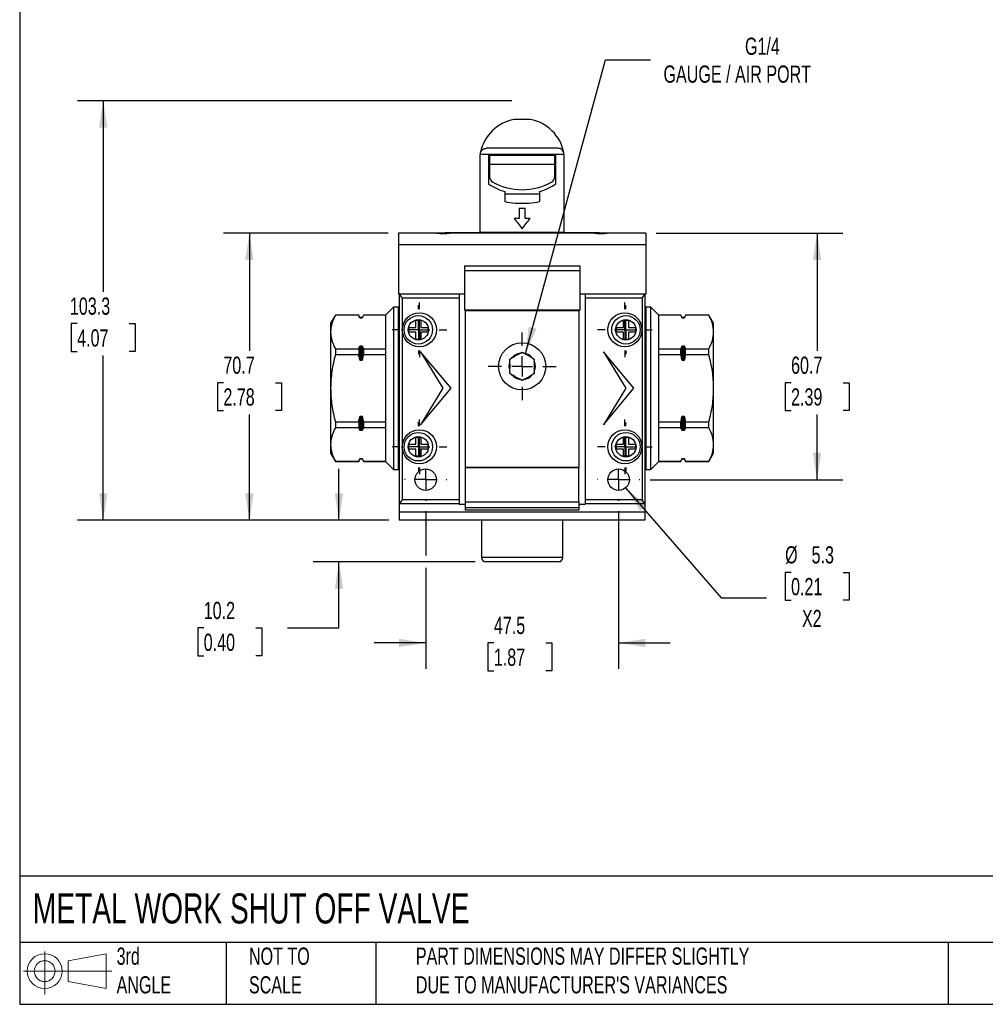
# Model space of a CAD drawing. Header units: millimetres. Extents: x 13 to 546, y 13 to 419.
# Tile 1 of 6: x 13 to 250, y 13 to 255. Entities that reach past the tile are written whole.
import ezdxf

# ---------------------------------------------------------------- set-up
doc = ezdxf.new("R2010")
doc.units = ezdxf.units.MM
doc.header["$LTSCALE"] = 2
doc.linetypes.add('SLD-Center', pattern=[19.05, 15.24, -1.27, 1.27, -1.27])
doc.linetypes.add('SLD-Solid', pattern=[0])
doc.layers.add('CENTER', color=40, linetype='SLD-Center')
doc.layers.add('SLD-DEFPOINTS', color=7, linetype='Continuous')
doc.layers.add('DIMENSIONS', color=140, linetype='SLD-Solid', lineweight=25)
doc.layers.add('TEXT', color=140, linetype='SLD-Solid', lineweight=25)
doc.styles.add('SLDTEXTSTYLE0', font='TXT', dxfattribs={"width": 0.7})
doc.dimstyles.new('SLDDIMSTYLE0', dxfattribs={"dimtxt": 4.316016, "dimasz": 6.604, "dimexe": 0, "dimexo": 0.0625, "dimgap": 1.079004, "dimtad": 0, "dimtih": 1, "dimtoh": 1, "dimrnd": 1e-09, "dimzin": 12, "dimdsep": 46, "dimtxsty": 'SLDTEXTSTYLE0', "dimsah": 1, "dimcen": 0.09, "dimadec": 0, "dimazin": 3, "dimtfac": 1, "dimtofl": 0, "dimtmove": 0, "dimatfit": 3, "dimfxl": 0, "dimfrac": 2, "dimtolj": 1, "dimtzin": 12, "dimarcsym": 0})
doc.dimstyles.new('SLDDIMSTYLE1', dxfattribs={"dimtxt": 4.316016, "dimasz": 6.604, "dimexe": 0, "dimexo": 0.0625, "dimgap": 1.079004, "dimtad": 0, "dimtih": 1, "dimtoh": 1, "dimrnd": 1e-09, "dimzin": 12, "dimdsep": 46, "dimtxsty": 'SLDTEXTSTYLE0', "dimsah": 1, "dimcen": 0.09, "dimadec": 0, "dimazin": 3, "dimtfac": 1, "dimtmove": 0, "dimatfit": 0, "dimfxl": 0, "dimfrac": 2, "dimtolj": 1, "dimtzin": 12, "dimarcsym": 0})
doc.dimstyles.new('SLDDIMSTYLE2', dxfattribs={"dimtxt": 4.316016, "dimasz": 6.604, "dimexe": 0, "dimexo": 0.0625, "dimgap": 1.079004, "dimtad": 0, "dimtih": 1, "dimtoh": 1, "dimrnd": 1e-09, "dimzin": 12, "dimdsep": 46, "dimtxsty": 'SLDTEXTSTYLE0', "dimsah": 1, "dimcen": 0, "dimadec": 0, "dimazin": 3, "dimtfac": 1, "dimtofl": 0, "dimtmove": 0, "dimatfit": 3, "dimfxl": 0, "dimfrac": 2, "dimtolj": 1, "dimtzin": 12, "dimarcsym": 0})
doc.dimstyles.new('SLDDIMSTYLE3', dxfattribs={"dimtxt": 4.316016, "dimasz": 6.604, "dimexe": 0, "dimexo": 0.0625, "dimgap": 1.079004, "dimtad": 0, "dimtih": 1, "dimtoh": 1, "dimrnd": 1e-09, "dimzin": 12, "dimdsep": 46, "dimtxsty": 'SLDTEXTSTYLE0', "dimsah": 1, "dimcen": 0, "dimadec": 0, "dimazin": 3, "dimtfac": 1, "dimtofl": 0, "dimtmove": 0, "dimatfit": 3, "dimfxl": 0, "dimfrac": 2, "dimtolj": 1, "dimtzin": 12, "dimarcsym": 0})

# ---------------------------------------------------------------- blocks, each defined once
blk = doc.blocks.new('Block11')
at = {"color": 7, "linetype": 'SLD-Solid', "lineweight": 18}
for p, q in [((5.18, 10.62), (5.18, 0)), ((10.96, 8.33), (20.35, 10.06)), ((20.35, 10.06), (20.35, 1.46)), ((10.96, 3.19), (10.96, 8.33)), ((0, 5.76), (21.75, 5.76)), ((10.96, 3.19), (20.35, 1.46))]:
    blk.add_line(p, q, dxfattribs=at)
for radius in [4.3, 2.57]:
    blk.add_circle((5.18, 5.76), radius, dxfattribs=at)
blk = doc.blocks.new('Block12')
at = {"layer": 'SLD-DEFPOINTS'}
blk.add_blockref('Block11', (0, 0), dxfattribs=at)
blk = doc.blocks.new('_D')
at = {"layer": 'DIMENSIONS'}
for p, q in [((103.43, 202.58), (62.92, 202.58)), ((69.27, 202.58), (69.27, 173.59)), ((62.85, 165.76), (61.4, 165.76)), ((61.4, 165.76), (61.4, 158.9)), ((75.68, 165.76), (77.13, 165.76)), ((77.13, 165.76), (77.13, 158.9)), ((61.4, 158.9), (62.85, 158.9)), ((69.27, 131.88), (69.27, 157.93)), ((77.13, 158.9), (75.68, 158.9)), ((103.63, 131.88), (62.92, 131.88))]:
    blk.add_line(p, q, dxfattribs=at)
for points in [[(69.27, 202.58), (68.25, 195.98), (70.28, 195.98)], [(69.27, 131.88), (70.28, 138.49), (68.25, 138.49)]]:
    blk.add_solid(points, dxfattribs=at)
at = {"layer": 'DIMENSIONS', "char_height": 4.233, "attachment_point": 1, "style": 'SLDTEXTSTYLE0'}
for s, insert in [('70.7', (62.85, 172.18)), ('2.78', (62.85, 164.36))]:
    blk.add_mtext(s, dxfattribs=dict(at, insert=insert))
blk = doc.blocks.new('_D_1')
at = {"layer": 'DIMENSIONS'}
for p, q in [((133.88, 235.18), (26.92, 235.18)), ((33.27, 235.18), (33.27, 188.13)), ((26.85, 180.3), (25.4, 180.3)), ((25.4, 180.3), (25.4, 173.44)), ((39.68, 180.3), (41.13, 180.3)), ((41.13, 180.3), (41.13, 173.44)), ((25.4, 173.44), (26.85, 173.44)), ((33.27, 131.88), (33.27, 172.48)), ((41.13, 173.44), (39.68, 173.44)), ((103.63, 131.88), (26.92, 131.88))]:
    blk.add_line(p, q, dxfattribs=at)
for points in [[(33.27, 235.18), (32.25, 228.58), (34.28, 228.58)], [(33.27, 131.88), (34.28, 138.49), (32.25, 138.49)]]:
    blk.add_solid(points, dxfattribs=at)
at = {"layer": 'DIMENSIONS', "char_height": 4.233, "attachment_point": 1, "style": 'SLDTEXTSTYLE0'}
for s, insert in [('103.3', (25.06, 186.73)), ('4.07', (26.85, 178.9))]:
    blk.add_mtext(s, dxfattribs=dict(at, insert=insert))
blk = doc.blocks.new('_D_2')
at = {"layer": 'DIMENSIONS'}
for p, q in [((91.31, 131.88), (91.31, 144.58)), ((103.63, 131.88), (84.96, 131.88)), ((124.88, 121.68), (84.96, 121.68)), ((91.31, 105.36), (91.31, 121.68)), ((58.01, 105.36), (56.56, 105.36)), ((56.56, 105.36), (56.56, 98.5)), ((70.83, 105.36), (72.28, 105.36)), ((72.28, 105.36), (72.28, 98.5)), ((78.61, 105.36), (91.31, 105.36)), ((56.56, 98.5), (58.01, 98.5)), ((72.28, 98.5), (70.83, 98.5))]:
    blk.add_line(p, q, dxfattribs=at)
for points in [[(91.31, 131.88), (92.33, 138.49), (90.29, 138.49)], [(91.31, 121.68), (90.29, 115.08), (92.33, 115.08)]]:
    blk.add_solid(points, dxfattribs=at)
at = {"layer": 'DIMENSIONS', "char_height": 4.233, "attachment_point": 1, "style": 'SLDTEXTSTYLE0'}
for s, insert in [('10.2', (58.01, 111.79)), ('0.40', (58.01, 103.96))]:
    blk.add_mtext(s, dxfattribs=dict(at, insert=insert))
blk = doc.blocks.new('_D_3')
at = {"layer": 'DIMENSIONS'}
for p, q in [((112.67, 134.15), (112.67, 123.21)), ((160.17, 134.15), (160.17, 95.33)), ((112.67, 120.16), (112.67, 95.33)), ((112.67, 101.68), (99.97, 101.68)), ((129.45, 101.68), (128, 101.68)), ((128, 101.68), (128, 94.82)), ((142.28, 101.68), (143.73, 101.68)), ((143.73, 101.68), (143.73, 94.82)), ((160.17, 101.68), (172.87, 101.68)), ((128, 94.82), (129.45, 94.82)), ((143.73, 94.82), (142.28, 94.82))]:
    blk.add_line(p, q, dxfattribs=at)
for points in [[(112.67, 101.68), (106.06, 102.7), (106.06, 100.67)], [(160.17, 101.68), (166.77, 100.67), (166.77, 102.7)]]:
    blk.add_solid(points, dxfattribs=at)
at = {"layer": 'DIMENSIONS', "char_height": 4.233, "attachment_point": 1, "style": 'SLDTEXTSTYLE0'}
for s, insert in [('47.5', (129.45, 108.11)), ('1.87', (129.45, 100.28))]:
    blk.add_mtext(s, dxfattribs=dict(at, insert=insert))
blk = doc.blocks.new('_D_4')
at = {"layer": 'DIMENSIONS'}
for p, q in [((169.41, 202.58), (215.39, 202.58)), ((209.04, 202.58), (209.04, 173.59)), ((202.63, 165.76), (201.18, 165.76)), ((201.18, 165.76), (201.18, 158.9)), ((215.45, 165.76), (216.9, 165.76)), ((216.9, 165.76), (216.9, 158.9)), ((201.18, 158.9), (202.63, 158.9)), ((209.04, 141.88), (209.04, 157.93)), ((216.9, 158.9), (215.45, 158.9)), ((167.9, 141.88), (215.39, 141.88))]:
    blk.add_line(p, q, dxfattribs=at)
for points in [[(209.04, 202.58), (208.02, 195.98), (210.05, 195.98)], [(209.04, 141.88), (210.05, 148.49), (208.02, 148.49)]]:
    blk.add_solid(points, dxfattribs=at)
at = {"layer": 'DIMENSIONS', "char_height": 4.233, "attachment_point": 1, "style": 'SLDTEXTSTYLE0'}
for s, insert in [('60.7', (202.63, 172.18)), ('2.39', (202.63, 164.36))]:
    blk.add_mtext(s, dxfattribs=dict(at, insert=insert))
blk = doc.blocks.new('_D_5')
at = {"layer": 'DIMENSIONS'}
for p, q in [((161.9, 139.88), (185.44, 112.79)), ((202.63, 119.06), (201.18, 119.06)), ((201.18, 119.06), (201.18, 112.2)), ((215.45, 119.06), (216.9, 119.06)), ((216.9, 119.06), (216.9, 112.2)), ((185.44, 112.79), (196.55, 112.79)), ((201.18, 112.2), (202.63, 112.2)), ((216.9, 112.2), (215.45, 112.2))]:
    blk.add_line(p, q, dxfattribs=at)
blk.add_solid([(161.9, 139.88), (165.47, 134.23), (167, 135.56)], dxfattribs=at)
at = {"layer": 'DIMENSIONS', "char_height": 4.233, "attachment_point": 1, "style": 'SLDTEXTSTYLE0'}
for s, insert in [('%%c', (201.16, 125.48)), ('5.3', (207.68, 125.48)), ('0.21', (202.63, 117.66)), ('X2', (205.31, 109.83))]:
    blk.add_mtext(s, dxfattribs=dict(at, insert=insert))
blk = doc.blocks.new('_D_6')
at = {"layer": 'DIMENSIONS'}
for p, q in [((137.27, 172.92), (156.93, 245.27)), ((156.93, 245.27), (168.04, 245.27))]:
    blk.add_line(p, q, dxfattribs=at)
blk.add_solid([(137.27, 172.92), (139.98, 179.03), (138.02, 179.56)], dxfattribs=at)
at = {"layer": 'DIMENSIONS', "attachment_point": 1, "style": 'SLDTEXTSTYLE0'}
for s, insert, char_height in [('G1/4', (191.28, 250.72), 4.233), ('GAUGE / AIR PORT', (171.22, 243.86), 4.2333)]:
    blk.add_mtext(s, dxfattribs=dict(at, insert=insert, char_height=char_height))
blk = doc.blocks.new('SW_CENTERMARKSYMBOL_0')
at = {"layer": 'CENTER', "color": 0}
for p, q in [((0, 5.08), (0, 6.04)), ((0, 0), (0, 2.54)), ((-5.08, 0), (-6.04, 0)), ((0, 0), (-2.54, 0)), ((0, 0), (0, -2.54)), ((0, 0), (2.54, 0)), ((5.08, 0), (6.04, 0)), ((0, -5.08), (0, -6.04))]:
    blk.add_line(p, q, dxfattribs=at)
blk = doc.blocks.new('SW_CENTERMARKSYMBOL_1')
at = {"layer": 'CENTER', "color": 0}
for p, q in [((0, 5.08), (0, 6.04)), ((0, 0), (0, 2.54)), ((-5.08, 0), (-6.04, 0)), ((0, 0), (-2.54, 0)), ((0, 0), (0, -2.54)), ((0, 0), (2.54, 0)), ((5.08, 0), (6.04, 0)), ((0, -5.08), (0, -6.04))]:
    blk.add_line(p, q, dxfattribs=at)
blk = doc.blocks.new('SW_CENTERMARKSYMBOL_2')
at = {"layer": 'CENTER', "color": 0}
for p, q in [((0, 5.08), (0, 6.04)), ((0, 0), (0, 2.54)), ((-5.08, 0), (-6.04, 0)), ((0, 0), (-2.54, 0)), ((0, 0), (0, -2.54)), ((0, 0), (2.54, 0)), ((5.08, 0), (6.04, 0)), ((0, -5.08), (0, -6.04))]:
    blk.add_line(p, q, dxfattribs=at)
blk = doc.blocks.new('SW_CENTERMARKSYMBOL_3')
at = {"layer": 'CENTER', "color": 0}
for p, q in [((0, 5.08), (0, 6.04)), ((0, 0), (0, 2.54)), ((-5.08, 0), (-6.04, 0)), ((0, 0), (-2.54, 0)), ((0, 0), (0, -2.54)), ((0, 0), (2.54, 0)), ((5.08, 0), (6.04, 0)), ((0, -5.08), (0, -6.04))]:
    blk.add_line(p, q, dxfattribs=at)
blk = doc.blocks.new('SW_CENTERMARKSYMBOL_4')
at = {"layer": 'CENTER', "color": 0}
for p, q in [((0, 5.08), (0, 6.74)), ((0, 0), (0, 2.54)), ((-5.08, 0), (-6.74, 0)), ((0, 0), (-2.54, 0)), ((0, 0), (0, -2.54)), ((0, 0), (2.54, 0)), ((5.08, 0), (6.74, 0)), ((0, -5.08), (0, -6.74))]:
    blk.add_line(p, q, dxfattribs=at)
blk = doc.blocks.new('SW_CENTERMARKSYMBOL_5')
at = {"layer": 'CENTER', "color": 0}
for p, q in [((0, 5.08), (0, 6.74)), ((0, 0), (0, 2.54)), ((-5.08, 0), (-6.74, 0)), ((0, 0), (-2.54, 0)), ((0, 0), (0, -2.54)), ((0, 0), (2.54, 0)), ((5.08, 0), (6.74, 0)), ((0, -5.08), (0, -6.74))]:
    blk.add_line(p, q, dxfattribs=at)
blk = doc.blocks.new('SW_CENTERMARKSYMBOL_6')
at = {"layer": 'CENTER', "color": 0}
for p, q in [((0, 5.08), (0, 6.74)), ((0, 0), (0, 2.54)), ((-5.08, 0), (-6.74, 0)), ((0, 0), (-2.54, 0)), ((0, 0), (0, -2.54)), ((0, 0), (2.54, 0)), ((5.08, 0), (6.74, 0)), ((0, -5.08), (0, -6.74))]:
    blk.add_line(p, q, dxfattribs=at)
blk = doc.blocks.new('SW_CENTERMARKSYMBOL_7')
at = {"layer": 'CENTER', "color": 0}
for p, q in [((0, 5.08), (0, 6.74)), ((0, 0), (0, 2.54)), ((-5.08, 0), (-6.74, 0)), ((0, 0), (-2.54, 0)), ((0, 0), (0, -2.54)), ((0, 0), (2.54, 0)), ((5.08, 0), (6.74, 0)), ((0, -5.08), (0, -6.74))]:
    blk.add_line(p, q, dxfattribs=at)
blk = doc.blocks.new('SW_CENTERMARKSYMBOL_8')
at = {"layer": 'CENTER', "color": 0}
for p, q in [((0, 5.08), (0, 8.34)), ((0, 0), (0, 2.54)), ((-5.08, 0), (-8.34, 0)), ((0, 0), (-2.54, 0)), ((0, 0), (0, -2.54)), ((0, 0), (2.54, 0)), ((5.08, 0), (8.34, 0)), ((0, -5.08), (0, -8.34))]:
    blk.add_line(p, q, dxfattribs=at)
blk = doc.blocks.new('SW_CENTERMARKSYMBOL_9')
at = {"layer": 'CENTER', "color": 0}
for p, q in [((0, 5.08), (0, 5.19)), ((0, 0), (0, 2.54)), ((-5.08, 0), (-5.19, 0)), ((0, 0), (-2.54, 0)), ((0, 0), (0, -2.54)), ((0, 0), (2.54, 0)), ((5.08, 0), (5.19, 0)), ((0, -5.08), (0, -5.19))]:
    blk.add_line(p, q, dxfattribs=at)
blk = doc.blocks.new('SW_CENTERMARKSYMBOL_10')
at = {"layer": 'CENTER', "color": 0}
for p, q in [((0, 5.08), (0, 5.19)), ((0, 0), (0, 2.54)), ((-5.08, 0), (-5.19, 0)), ((0, 0), (-2.54, 0)), ((0, 0), (0, -2.54)), ((0, 0), (2.54, 0)), ((5.08, 0), (5.19, 0)), ((0, -5.08), (0, -5.19))]:
    blk.add_line(p, q, dxfattribs=at)

msp = doc.modelspace()

# ---------------------------------------------------------------- linework, layer by layer
for p, q in [((138.4, 230.595), (134.431, 230.595)), ((145.215, 223.484), (127.615, 223.484)), ((126.115, 202.757), (126.115, 221.984)), ((128.115, 221.984), (126.115, 221.984)), ((128.115, 221.984), (128.115, 214.694)), ((144.715, 221.984), (128.115, 221.984)), ((144.415, 221.684), (128.415, 221.684)), ((128.415, 221.684), (128.415, 219.484)), ((144.415, 221.684), (144.415, 219.484)), ((144.715, 214.694), (144.715, 221.984)), ((146.715, 221.984), (144.715, 221.984)), ((146.715, 221.984), (146.715, 202.757)), ((128.415, 220.184), (128.115, 220.184)), ((128.415, 219.184), (128.115, 219.184)), ((128.415, 219.484), (128.415, 216.44)), ((144.415, 219.484), (128.415, 219.484)), ((144.715, 220.184), (144.415, 220.184)), ((144.415, 219.484), (144.415, 216.44)), ((144.715, 219.184), (144.415, 219.184)), ((132.115, 212.818), (132.115, 210.334)), ((140.715, 212.184), (132.115, 212.184)), ((140.715, 212.818), (140.715, 210.334)), ((134.698, 209.984), (138.132, 209.984)), ((137.165, 208.684), (135.665, 208.684)), ((135.665, 208.684), (135.665, 206.184)), ((137.165, 206.184), (137.165, 208.684)), ((135.665, 206.184), (134.415, 206.184)), ((138.415, 206.184), (137.165, 206.184)), ((115.19, 202.584), (105.965, 202.584)), ((105.965, 202.584), (105.965, 199.697)), ((118.84, 202.584), (115.173, 202.584)), ((155.365, 202.671), (117.465, 202.671)), ((153.99, 202.584), (118.84, 202.584)), ((146.715, 202.757), (126.115, 202.757)), ((157.64, 202.584), (153.973, 202.584)), ((166.865, 202.584), (157.64, 202.584)), ((166.865, 202.584), (166.865, 199.697)), ((166.865, 199.697), (105.965, 199.697)), ((105.965, 199.697), (105.965, 187.584)), ((166.865, 199.697), (166.865, 187.584)), ((122.215, 194.545), (150.615, 194.545)), ((122.215, 194.545), (122.215, 193.332)), ((150.615, 194.545), (150.615, 193.332)), ((150.615, 193.332), (122.215, 193.332)), ((122.215, 193.332), (122.215, 183.584)), ((150.615, 193.332), (150.615, 183.584)), ((122.215, 187.584), (105.965, 187.584)), ((106.165, 187.584), (106.865, 186.546)), ((120.915, 187.584), (106.165, 187.584)), ((106.165, 187.584), (106.165, 135.924)), ((120.915, 187.584), (120.915, 186.546)), ((166.865, 187.584), (150.615, 187.584)), ((166.665, 187.584), (151.915, 187.584)), ((151.915, 187.584), (151.915, 186.546)), ((165.965, 186.546), (166.665, 187.584)), ((166.665, 187.584), (166.665, 135.924)), ((104.765, 184.384), (102.765, 182.384)), ((105.965, 184.384), (104.765, 184.384)), ((104.765, 184.384), (104.765, 164.384)), ((106.165, 184.184), (105.965, 184.384)), ((105.965, 144.384), (105.965, 184.384)), ((106.865, 186.546), (106.865, 136.924)), ((120.915, 186.546), (106.865, 186.546)), ((120.915, 186.546), (120.915, 136.924)), ((165.965, 186.546), (151.915, 186.546)), ((151.915, 186.546), (151.915, 136.924)), ((165.965, 186.546), (165.965, 136.924)), ((166.865, 184.384), (166.665, 184.184)), ((168.065, 184.384), (166.865, 184.384)), ((166.865, 184.384), (166.865, 164.384)), ((170.065, 182.384), (168.065, 184.384)), ((168.065, 144.384), (168.065, 184.384)), ((90.42, 182.384), (89.265, 180.384)), ((96.169, 182.384), (90.42, 182.384)), ((90.42, 182.384), (90.42, 182.363)), ((96.169, 182.363), (90.42, 182.363)), ((96.457, 181.884), (96.169, 182.384)), ((96.169, 182.384), (96.169, 182.363)), ((96.457, 181.884), (96.457, 181.785)), ((97.362, 182.384), (97.073, 181.884)), ((97.073, 181.884), (97.073, 181.785)), ((102.765, 182.384), (97.362, 182.384)), ((97.362, 182.384), (97.362, 182.363)), ((102.765, 182.363), (97.362, 182.363)), ((102.765, 182.384), (102.765, 182.363)), ((102.765, 182.363), (102.765, 174.117)), ((150.615, 183.584), (122.215, 183.584)), ((150.415, 183.484), (122.415, 183.484)), ((122.415, 183.484), (122.415, 144.884)), ((150.415, 183.484), (150.415, 144.884)), ((175.469, 182.384), (170.065, 182.384)), ((170.065, 182.363), (170.065, 182.384)), ((170.065, 174.117), (170.065, 182.363)), ((175.469, 182.363), (170.065, 182.363)), ((175.757, 181.884), (175.469, 182.384)), ((175.469, 182.363), (175.469, 182.384)), ((175.757, 181.785), (175.757, 181.884)), ((176.662, 182.384), (176.373, 181.884)), ((176.373, 181.785), (176.373, 181.884)), ((182.41, 182.384), (176.662, 182.384)), ((176.662, 182.363), (176.662, 182.384)), ((182.41, 182.363), (176.662, 182.363)), ((183.565, 180.384), (182.41, 182.384)), ((182.41, 182.363), (182.41, 182.384)), ((89.265, 180.384), (89.265, 178.24)), ((96.9, 181.784), (96.631, 181.784)), ((96.631, 181.784), (96.631, 181.659)), ((96.9, 181.659), (96.631, 181.659)), ((96.9, 181.784), (96.9, 181.659)), ((110.265, 181.134), (111.465, 181.134)), ((110.265, 179.384), (110.265, 181.134)), ((111.465, 181.134), (111.465, 179.384)), ((161.365, 179.384), (161.365, 181.134)), ((161.365, 181.134), (162.565, 181.134)), ((162.565, 181.134), (162.565, 179.384)), ((176.2, 181.784), (175.931, 181.784)), ((175.931, 181.659), (175.931, 181.784)), ((176.2, 181.659), (175.931, 181.659)), ((176.2, 181.659), (176.2, 181.784)), ((183.565, 178.24), (183.565, 180.384)), ((89.265, 178.24), (89.265, 164.384)), ((108.515, 179.384), (110.265, 179.384)), ((108.515, 178.184), (108.515, 179.384)), ((110.265, 178.184), (108.515, 178.184)), ((110.265, 176.434), (110.265, 178.184)), ((111.465, 179.384), (113.215, 179.384)), ((113.215, 178.184), (111.465, 178.184)), ((111.465, 178.184), (111.465, 176.434)), ((113.215, 179.384), (113.215, 178.184)), ((159.615, 179.384), (161.365, 179.384)), ((159.615, 178.184), (159.615, 179.384)), ((161.365, 178.184), (159.615, 178.184)), ((161.365, 176.434), (161.365, 178.184)), ((162.565, 179.384), (164.315, 179.384)), ((162.565, 178.184), (162.565, 176.434)), ((164.315, 178.184), (162.565, 178.184)), ((164.315, 179.384), (164.315, 178.184)), ((183.565, 164.384), (183.565, 178.24)), ((96.457, 174.696), (96.457, 171.473)), ((96.631, 174.821), (96.631, 171.222)), ((96.631, 174.821), (96.9, 174.821)), ((96.9, 174.821), (96.9, 171.222)), ((97.073, 174.696), (97.073, 171.473)), ((111.465, 176.434), (110.265, 176.434)), ((162.565, 176.434), (161.365, 176.434)), ((175.757, 171.473), (175.757, 174.696)), ((175.931, 171.222), (175.931, 174.821)), ((175.931, 174.821), (176.2, 174.821)), ((176.2, 171.222), (176.2, 174.821)), ((176.373, 171.473), (176.373, 174.696)), ((90.42, 174.117), (90.42, 172.63)), ((90.42, 174.117), (96.169, 174.117)), ((96.169, 172.63), (90.42, 172.63)), ((96.169, 174.117), (96.169, 172.63)), ((97.362, 174.117), (97.362, 172.63)), ((97.362, 174.117), (102.765, 174.117)), ((102.765, 172.63), (97.362, 172.63)), ((102.765, 174.117), (102.765, 172.63)), ((102.765, 172.63), (102.765, 156.138)), ((118.915, 164.384), (111.415, 173.384)), ((111.415, 173.384), (116.915, 164.384)), ((135.998, 173.007), (136.415, 173.248)), ((136.415, 173.248), (136.833, 173.007)), ((156.415, 173.384), (161.915, 164.384)), ((163.915, 164.384), (156.415, 173.384)), ((170.065, 172.63), (170.065, 174.117)), ((170.065, 174.117), (175.469, 174.117)), ((170.065, 156.138), (170.065, 172.63)), ((175.469, 172.63), (170.065, 172.63)), ((175.469, 172.63), (175.469, 174.117)), ((176.662, 172.63), (176.662, 174.117)), ((176.662, 174.117), (182.41, 174.117)), ((182.41, 172.63), (176.662, 172.63)), ((182.41, 172.63), (182.41, 174.117)), ((96.9, 171.222), (96.631, 171.222)), ((133.415, 171.516), (133.833, 171.757)), ((133.415, 171.034), (133.415, 171.516)), ((138.998, 171.757), (139.415, 171.516)), ((139.415, 171.516), (139.415, 171.034)), ((176.2, 171.222), (175.931, 171.222)), ((133.415, 168.052), (133.415, 168.534)), ((133.833, 167.811), (133.415, 168.052)), ((139.415, 168.052), (138.998, 167.811)), ((139.415, 168.534), (139.415, 168.052)), ((136.415, 166.32), (135.998, 166.561)), ((136.833, 166.561), (136.415, 166.32)), ((89.265, 164.384), (89.265, 150.528)), ((104.765, 164.384), (104.765, 144.384)), ((116.915, 164.384), (111.415, 155.384)), ((111.415, 155.384), (118.915, 164.384)), ((156.415, 155.384), (163.915, 164.384)), ((161.915, 164.384), (156.415, 155.384)), ((166.865, 164.384), (166.865, 144.384)), ((183.565, 150.528), (183.565, 164.384)), ((90.42, 156.138), (96.169, 156.138)), ((90.42, 156.138), (90.42, 154.651)), ((96.169, 156.138), (96.169, 154.651)), ((96.457, 157.295), (96.457, 154.072)), ((96.631, 157.546), (96.9, 157.546)), ((96.631, 157.546), (96.631, 153.947)), ((96.9, 157.546), (96.9, 153.947)), ((97.073, 157.295), (97.073, 154.072)), ((97.362, 156.138), (102.765, 156.138)), ((97.362, 156.138), (97.362, 154.651)), ((102.765, 156.138), (102.765, 154.651)), ((170.065, 154.651), (170.065, 156.138)), ((170.065, 156.138), (175.469, 156.138)), ((175.469, 154.651), (175.469, 156.138)), ((175.757, 154.072), (175.757, 157.295)), ((175.931, 157.546), (176.2, 157.546)), ((175.931, 153.947), (175.931, 157.546)), ((176.2, 153.947), (176.2, 157.546)), ((176.373, 154.072), (176.373, 157.295)), ((176.662, 156.138), (182.41, 156.138)), ((176.662, 154.651), (176.662, 156.138)), ((182.41, 154.651), (182.41, 156.138)), ((96.169, 154.651), (90.42, 154.651)), ((96.9, 153.947), (96.631, 153.947)), ((102.765, 154.651), (97.362, 154.651)), ((102.765, 154.651), (102.765, 146.404)), ((170.065, 146.404), (170.065, 154.651)), ((175.469, 154.651), (170.065, 154.651)), ((176.2, 153.947), (175.931, 153.947)), ((182.41, 154.651), (176.662, 154.651)), ((89.265, 150.528), (89.265, 148.384)), ((108.515, 150.584), (110.265, 150.584)), ((108.515, 149.384), (108.515, 150.584)), ((110.265, 150.584), (110.265, 152.334)), ((110.265, 152.334), (111.465, 152.334)), ((111.465, 152.334), (111.465, 150.584)), ((111.465, 150.584), (113.215, 150.584)), ((113.215, 150.584), (113.215, 149.384)), ((159.615, 150.584), (161.365, 150.584)), ((159.615, 149.384), (159.615, 150.584)), ((161.365, 150.584), (161.365, 152.334)), ((161.365, 152.334), (162.565, 152.334)), ((162.565, 152.334), (162.565, 150.584)), ((162.565, 150.584), (164.315, 150.584)), ((164.315, 150.584), (164.315, 149.384)), ((183.565, 148.384), (183.565, 150.528)), ((89.265, 148.384), (90.42, 146.384)), ((110.265, 149.384), (108.515, 149.384)), ((110.265, 147.634), (110.265, 149.384)), ((113.215, 149.384), (111.465, 149.384)), ((111.465, 149.384), (111.465, 147.634)), ((161.365, 149.384), (159.615, 149.384)), ((161.365, 147.634), (161.365, 149.384)), ((162.565, 149.384), (162.565, 147.634)), ((164.315, 149.384), (162.565, 149.384)), ((182.41, 146.384), (183.565, 148.384)), ((90.42, 146.404), (96.169, 146.404)), ((90.42, 146.404), (90.42, 146.384)), ((90.42, 146.384), (96.169, 146.384)), ((96.169, 146.384), (96.457, 146.884)), ((96.169, 146.404), (96.169, 146.384)), ((96.457, 146.983), (96.457, 146.884)), ((96.631, 147.108), (96.9, 147.108)), ((96.631, 147.108), (96.631, 146.984)), ((96.631, 146.984), (96.9, 146.984)), ((96.9, 147.108), (96.9, 146.984)), ((97.073, 146.983), (97.073, 146.884)), ((97.073, 146.884), (97.362, 146.384)), ((97.362, 146.404), (102.765, 146.404)), ((97.362, 146.404), (97.362, 146.384)), ((97.362, 146.384), (102.765, 146.384)), ((102.765, 146.404), (102.765, 146.384)), ((102.765, 146.384), (104.765, 144.384)), ((111.465, 147.634), (110.265, 147.634)), ((162.565, 147.634), (161.365, 147.634)), ((168.065, 144.384), (170.065, 146.384)), ((170.065, 146.384), (170.065, 146.404)), ((170.065, 146.404), (175.469, 146.404)), ((170.065, 146.384), (175.469, 146.384)), ((175.469, 146.384), (175.757, 146.884)), ((175.469, 146.384), (175.469, 146.404)), ((175.757, 146.884), (175.757, 146.983)), ((175.931, 147.108), (176.2, 147.108)), ((175.931, 146.984), (175.931, 147.108)), ((175.931, 146.984), (176.2, 146.984)), ((176.2, 146.984), (176.2, 147.108)), ((176.373, 146.884), (176.373, 146.983)), ((176.373, 146.884), (176.662, 146.384)), ((176.662, 146.404), (182.41, 146.404)), ((176.662, 146.384), (176.662, 146.404)), ((176.662, 146.384), (182.41, 146.384)), ((182.41, 146.384), (182.41, 146.404)), ((104.765, 144.384), (105.965, 144.384)), ((105.965, 144.384), (106.165, 144.584)), ((150.415, 144.884), (122.415, 144.884)), ((122.415, 144.809), (122.415, 136.459)), ((150.415, 144.809), (122.415, 144.809)), ((150.415, 136.459), (150.415, 144.809)), ((166.665, 144.584), (166.865, 144.384)), ((166.865, 144.384), (168.065, 144.384)), ((106.865, 136.924), (106.165, 135.924)), ((120.915, 135.924), (106.165, 135.924)), ((106.165, 135.924), (106.165, 133.884)), ((120.915, 136.924), (106.865, 136.924)), ((120.915, 136.924), (120.915, 135.924)), ((120.915, 135.924), (120.915, 135.884)), ((120.915, 135.884), (122.415, 135.884)), ((122.415, 136.459), (122.415, 136.434)), ((122.415, 136.459), (150.415, 136.459)), ((122.415, 136.434), (150.415, 136.434)), ((122.415, 136.434), (122.415, 134.957)), ((150.415, 136.434), (150.415, 136.459)), ((150.415, 136.434), (150.415, 134.957)), ((150.415, 135.884), (151.915, 135.884)), ((165.965, 136.924), (151.915, 136.924)), ((151.915, 136.924), (151.915, 135.924)), ((166.665, 135.924), (151.915, 135.924)), ((151.915, 135.924), (151.915, 135.884)), ((166.665, 135.924), (165.965, 136.924)), ((166.665, 135.924), (166.665, 133.884)), ((166.665, 133.884), (106.165, 133.884)), ((106.165, 133.884), (106.165, 131.884)), ((150.415, 134.957), (122.415, 134.957)), ((122.415, 134.957), (122.415, 134.364)), ((150.415, 134.364), (122.415, 134.364)), ((150.415, 134.957), (150.415, 134.364)), ((166.665, 133.884), (166.665, 131.884)), ((166.665, 131.884), (106.165, 131.884)), ((126.415, 131.884), (126.415, 122.684)), ((146.415, 122.684), (146.415, 131.884)), ((146.415, 122.684), (126.415, 122.684)), ((136.415, 121.684), (127.415, 121.684)), ((145.415, 121.684), (136.415, 121.684))]:
    msp.add_line(p, q)
at = {"flags": 128}
for points in [[(117.483, 202.684), (117.539, 202.684), (117.705, 202.684), (117.981, 202.684), (118.365, 202.684), (118.854, 202.684), (119.447, 202.684), (120.139, 202.684), (120.926, 202.684), (121.805, 202.684), (122.768, 202.684), (123.812, 202.684), (124.93, 202.684), (126.115, 202.684)], [(146.715, 202.684), (147.9, 202.684), (149.018, 202.684), (150.062, 202.684), (151.026, 202.684), (151.904, 202.684), (152.691, 202.684), (153.383, 202.684), (153.976, 202.684), (154.466, 202.684), (154.85, 202.684), (155.125, 202.684), (155.292, 202.684), (155.347, 202.684)]]:
    msp.add_lwpolyline(points, dxfattribs=at)
for centre, radius in [((111.115, 178.784), 4.2), ((110.865, 178.784), 3.5), ((161.715, 178.784), 4.2), ((161.965, 178.784), 3.5), ((110.865, 178.784), 2.5), ((161.965, 178.784), 2.5), ((136.415, 169.784), 5.8), ((111.115, 149.984), 4.2), ((110.865, 149.984), 3.5), ((161.715, 149.984), 4.2), ((161.965, 149.984), 3.5), ((110.865, 149.984), 2.5), ((161.965, 149.984), 2.5), ((112.665, 141.884), 2.65), ((160.165, 141.884), 2.65)]:
    msp.add_circle(centre, radius)
for centre, radius, start, end in [((136.415, 220.284), 10.5, 100.89504, 167.95793), ((136.415, 220.284), 10.5, 11.20082, 79.10496), ((129.915, 216.44), 1.5, 180, 241.2178), ((142.915, 216.44), 1.5, 298.7822, 0), ((136.415, 228.273), 15, 241.2178, 298.7822), ((117.515, 202.584), 0.1, 120, 180), ((117.415, 202.757), 0.1, 300, 312.94124), ((155.415, 202.757), 0.1, 227.05878, 240), ((155.315, 202.584), 0.1, 0, 60), ((96.631, 181.984), 0.2, 210, 270), ((96.9, 181.984), 0.2, 270, 330), ((175.931, 181.984), 0.2, 210, 270), ((176.2, 181.984), 0.2, 270, 330), ((136.415, 169.784), 3.25, 97.38014, 142.61986), ((136.415, 169.784), 3.05, 109.61114, 130.38886), ((136.415, 169.784), 3.25, 37.38014, 82.61986), ((136.415, 169.784), 3.05, 49.61114, 70.38886), ((136.415, 169.784), 3.25, 157.38014, 202.61986), ((136.415, 169.784), 3.05, 169.61114, 190.38886), ((136.415, 169.784), 3.25, 337.38014, 22.61986), ((136.415, 169.784), 3.05, 349.61114, 10.38886), ((136.415, 169.784), 3.25, 217.38014, 262.61986), ((136.415, 169.784), 3.05, 229.61114, 250.38886), ((136.415, 169.784), 3.25, 277.38014, 322.61986), ((136.415, 169.784), 3.05, 289.61114, 310.38886), ((96.631, 146.784), 0.2, 90, 150), ((96.9, 146.784), 0.2, 30, 90), ((175.931, 146.784), 0.2, 90, 150), ((176.2, 146.784), 0.2, 30, 90), ((127.415, 122.684), 1, 180, 269.99999), ((145.415, 122.684), 1, 270.00001, 0)]:
    msp.add_arc(centre, radius, start, end)
for points, knots in [([(126.115, 221.984), (126.115, 222.09), (126.126, 222.195), (126.17, 222.399), (126.203, 222.5), (126.328, 222.781), (126.449, 222.948), (126.878, 223.347), (127.251, 223.484), (127.615, 223.484)], [0, 0, 0, 0, 0.125, 0.125, 0.25, 0.25, 0.5, 0.5, 1, 1, 1, 1]), ([(146.715, 221.984), (146.715, 222.09), (146.704, 222.195), (146.66, 222.399), (146.627, 222.5), (146.502, 222.781), (146.381, 222.948), (145.952, 223.347), (145.579, 223.484), (145.215, 223.484)], [0, 0, 0, 0, 0.125, 0.125, 0.25, 0.25, 0.5, 0.5, 1, 1, 1, 1]), ([(128.115, 214.694), (128.719, 214.292), (129.353, 213.934), (130.684, 213.307), (131.381, 213.037), (132.115, 212.818)], [0, 0, 0, 0, 0.5, 0.5, 1, 1, 1, 1]), ([(140.715, 212.818), (141.449, 213.037), (142.146, 213.307), (143.477, 213.934), (144.111, 214.292), (144.715, 214.694)], [0, 0, 0, 0, 0.5, 0.5, 1, 1, 1, 1]), ([(117.015, 202.411), (116.937, 202.411), (116.782, 202.412), (116.55, 202.421), (116.319, 202.434), (116.09, 202.453), (115.862, 202.478), (115.636, 202.507), (115.412, 202.542), (115.264, 202.57), (115.19, 202.584)], [0, 0, 0, 0, 0.1250221, 0.2494896, 0.3736759, 0.4978568, 0.6223078, 0.7473027, 0.8731118, 1, 1, 1, 1]), ([(118.84, 202.584), (118.766, 202.57), (118.619, 202.542), (118.394, 202.507), (118.168, 202.478), (117.94, 202.453), (117.711, 202.434), (117.481, 202.421), (117.248, 202.412), (117.093, 202.411), (117.015, 202.411)], [0, 0, 0, 0, 0.12688824, 0.2526973, 0.3776922, 0.5021432, 0.6263241, 0.75051048, 0.87497788, 1, 1, 1, 1]), ([(126.115, 202.684), (126.115, 202.691), (126.115, 202.699), (126.115, 202.709), (126.115, 202.718), (126.115, 202.729), (126.115, 202.74), (126.115, 202.745), (126.115, 202.751), (126.115, 202.757)], [0, 0, 0, 0, 0.000033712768, 0.000033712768, 0.000033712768, 0.000067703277, 0.000067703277, 0.000067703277, 0.000084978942, 0.000084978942, 0.000084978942, 0.000084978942]), ([(146.715, 202.757), (146.715, 202.747), (146.715, 202.737), (146.715, 202.728), (146.715, 202.719), (146.715, 202.71), (146.715, 202.702), (146.715, 202.695), (146.715, 202.689), (146.715, 202.684)], [0, 0, 0, 0, 0.000029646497, 0.000029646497, 0.000029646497, 0.000059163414, 0.000059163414, 0.000059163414, 0.000084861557, 0.000084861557, 0.000084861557, 0.000084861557]), ([(155.815, 202.411), (155.737, 202.411), (155.582, 202.412), (155.35, 202.421), (155.119, 202.434), (154.89, 202.453), (154.662, 202.478), (154.436, 202.507), (154.212, 202.542), (154.064, 202.57), (153.99, 202.584)], [0, 0, 0, 0, 0.12502215, 0.24948957, 0.37367596, 0.49785686, 0.62230785, 0.74730275, 0.87311178, 1, 1, 1, 1]), ([(157.64, 202.584), (157.566, 202.57), (157.419, 202.542), (157.194, 202.507), (156.968, 202.478), (156.74, 202.453), (156.511, 202.434), (156.281, 202.421), (156.048, 202.412), (155.893, 202.411), (155.815, 202.411)], [0, 0, 0, 0, 0.1268882, 0.2526973, 0.3776922, 0.5021432, 0.6263241, 0.7505105, 0.8749779, 1, 1, 1, 1]), ([(90.42, 182.363), (90.062, 181.688), (89.772, 181.008), (89.373, 179.634), (89.265, 178.941), (89.265, 178.24)], [0, 0, 0, 0, 0.5, 0.5, 1, 1, 1, 1]), ([(183.565, 178.24), (183.565, 178.941), (183.457, 179.634), (183.058, 181.008), (182.768, 181.688), (182.41, 182.363)], [0, 0, 0, 0, 0.5, 0.5, 1, 1, 1, 1]), ([(96.631, 181.659), (96.603, 181.659), (96.578, 181.667), (96.54, 181.686), (96.524, 181.697), (96.486, 181.733), (96.47, 181.758), (96.457, 181.785)], [0, 0, 0, 0, 0.25, 0.25, 0.5, 0.5, 1, 1, 1, 1]), ([(97.073, 181.785), (97.061, 181.758), (97.044, 181.733), (97.006, 181.698), (96.991, 181.686), (96.952, 181.667), (96.927, 181.659), (96.9, 181.659)], [0, 0, 0, 0, 0.5, 0.5, 0.75, 0.75, 1, 1, 1, 1]), ([(175.931, 181.659), (175.903, 181.659), (175.878, 181.667), (175.84, 181.686), (175.824, 181.697), (175.786, 181.733), (175.77, 181.758), (175.757, 181.785)], [0, 0, 0, 0, 0.25, 0.25, 0.5, 0.5, 1, 1, 1, 1]), ([(176.373, 181.785), (176.361, 181.758), (176.344, 181.733), (176.306, 181.698), (176.291, 181.686), (176.252, 181.667), (176.227, 181.659), (176.2, 181.659)], [0, 0, 0, 0, 0.5, 0.5, 0.75, 0.75, 1, 1, 1, 1]), ([(89.265, 178.24), (89.265, 177.54), (89.373, 176.847), (89.772, 175.473), (90.062, 174.793), (90.42, 174.117)], [0, 0, 0, 0, 0.5, 0.5, 1, 1, 1, 1]), ([(182.41, 174.117), (182.768, 174.793), (183.058, 175.473), (183.457, 176.847), (183.565, 177.54), (183.565, 178.24)], [0, 0, 0, 0, 0.5, 0.5, 1, 1, 1, 1]), ([(96.457, 174.696), (96.47, 174.722), (96.486, 174.748), (96.524, 174.783), (96.539, 174.795), (96.578, 174.814), (96.603, 174.821), (96.631, 174.821)], [0, 0, 0, 0, 0.5, 0.5, 0.75, 0.75, 1, 1, 1, 1]), ([(96.9, 174.821), (96.927, 174.821), (96.952, 174.814), (96.991, 174.795), (97.006, 174.784), (97.044, 174.748), (97.061, 174.722), (97.073, 174.696)], [0, 0, 0, 0, 0.25, 0.25, 0.5, 0.5, 1, 1, 1, 1]), ([(175.757, 174.696), (175.77, 174.722), (175.786, 174.748), (175.824, 174.783), (175.839, 174.795), (175.878, 174.814), (175.903, 174.821), (175.931, 174.821)], [0, 0, 0, 0, 0.5, 0.5, 0.75, 0.75, 1, 1, 1, 1]), ([(176.2, 174.821), (176.227, 174.821), (176.252, 174.814), (176.291, 174.795), (176.306, 174.784), (176.344, 174.748), (176.361, 174.722), (176.373, 174.696)], [0, 0, 0, 0, 0.25, 0.25, 0.5, 0.5, 1, 1, 1, 1]), ([(90.42, 172.63), (90.062, 171.279), (89.772, 169.918), (89.373, 167.172), (89.265, 165.785), (89.265, 164.384)], [0, 0, 0, 0, 0.5, 0.5, 1, 1, 1, 1]), ([(183.565, 164.384), (183.565, 165.785), (183.457, 167.172), (183.058, 169.918), (182.768, 171.279), (182.41, 172.63)], [0, 0, 0, 0, 0.5, 0.5, 1, 1, 1, 1]), ([(96.631, 171.222), (96.603, 171.222), (96.578, 171.237), (96.54, 171.275), (96.524, 171.298), (96.486, 171.368), (96.47, 171.42), (96.457, 171.473)], [0, 0, 0, 0, 0.25, 0.25, 0.5, 0.5, 1, 1, 1, 1]), ([(97.073, 171.473), (97.061, 171.42), (97.044, 171.369), (97.006, 171.298), (96.991, 171.275), (96.952, 171.237), (96.927, 171.222), (96.9, 171.222)], [0, 0, 0, 0, 0.5, 0.5, 0.75, 0.75, 1, 1, 1, 1]), ([(175.931, 171.222), (175.903, 171.222), (175.878, 171.237), (175.84, 171.275), (175.824, 171.298), (175.786, 171.368), (175.77, 171.42), (175.757, 171.473)], [0, 0, 0, 0, 0.25, 0.25, 0.5, 0.5, 1, 1, 1, 1]), ([(176.373, 171.473), (176.361, 171.42), (176.344, 171.369), (176.306, 171.298), (176.291, 171.275), (176.252, 171.237), (176.227, 171.222), (176.2, 171.222)], [0, 0, 0, 0, 0.5, 0.5, 0.75, 0.75, 1, 1, 1, 1]), ([(89.265, 164.384), (89.265, 162.983), (89.373, 161.596), (89.772, 158.85), (90.062, 157.489), (90.42, 156.138)], [0, 0, 0, 0, 0.5, 0.5, 1, 1, 1, 1]), ([(182.41, 156.138), (182.768, 157.489), (183.058, 158.85), (183.457, 161.596), (183.565, 162.983), (183.565, 164.384)], [0, 0, 0, 0, 0.5, 0.5, 1, 1, 1, 1]), ([(96.457, 157.295), (96.47, 157.348), (96.486, 157.399), (96.524, 157.469), (96.539, 157.493), (96.578, 157.531), (96.603, 157.546), (96.631, 157.546)], [0, 0, 0, 0, 0.5, 0.5, 0.75, 0.75, 1, 1, 1, 1]), ([(96.9, 157.546), (96.927, 157.546), (96.952, 157.531), (96.991, 157.493), (97.006, 157.47), (97.044, 157.399), (97.061, 157.348), (97.073, 157.295)], [0, 0, 0, 0, 0.25, 0.25, 0.5, 0.5, 1, 1, 1, 1]), ([(175.757, 157.295), (175.77, 157.348), (175.786, 157.399), (175.824, 157.469), (175.839, 157.493), (175.878, 157.531), (175.903, 157.546), (175.931, 157.546)], [0, 0, 0, 0, 0.5, 0.5, 0.75, 0.75, 1, 1, 1, 1]), ([(176.2, 157.546), (176.227, 157.546), (176.252, 157.531), (176.291, 157.493), (176.306, 157.47), (176.344, 157.399), (176.361, 157.348), (176.373, 157.295)], [0, 0, 0, 0, 0.25, 0.25, 0.5, 0.5, 1, 1, 1, 1]), ([(90.42, 154.651), (90.062, 153.975), (89.772, 153.295), (89.373, 151.921), (89.265, 151.228), (89.265, 150.528)], [0, 0, 0, 0, 0.5, 0.5, 1, 1, 1, 1]), ([(96.631, 153.947), (96.603, 153.947), (96.578, 153.954), (96.54, 153.973), (96.524, 153.984), (96.486, 154.02), (96.47, 154.046), (96.457, 154.072)], [0, 0, 0, 0, 0.25, 0.25, 0.5, 0.5, 1, 1, 1, 1]), ([(97.073, 154.072), (97.061, 154.046), (97.044, 154.02), (97.006, 153.985), (96.991, 153.973), (96.952, 153.954), (96.927, 153.947), (96.9, 153.947)], [0, 0, 0, 0, 0.5, 0.5, 0.75, 0.75, 1, 1, 1, 1]), ([(175.931, 153.947), (175.903, 153.947), (175.878, 153.954), (175.84, 153.973), (175.824, 153.984), (175.786, 154.02), (175.77, 154.046), (175.757, 154.072)], [0, 0, 0, 0, 0.25, 0.25, 0.5, 0.5, 1, 1, 1, 1]), ([(176.373, 154.072), (176.361, 154.046), (176.344, 154.02), (176.306, 153.985), (176.291, 153.973), (176.252, 153.954), (176.227, 153.947), (176.2, 153.947)], [0, 0, 0, 0, 0.5, 0.5, 0.75, 0.75, 1, 1, 1, 1]), ([(183.565, 150.528), (183.565, 151.228), (183.457, 151.921), (183.058, 153.295), (182.768, 153.975), (182.41, 154.651)], [0, 0, 0, 0, 0.5, 0.5, 1, 1, 1, 1]), ([(89.265, 150.528), (89.265, 149.827), (89.373, 149.134), (89.772, 147.76), (90.062, 147.08), (90.42, 146.404)], [0, 0, 0, 0, 0.5, 0.5, 1, 1, 1, 1]), ([(182.41, 146.404), (182.768, 147.08), (183.058, 147.76), (183.457, 149.134), (183.565, 149.827), (183.565, 150.528)], [0, 0, 0, 0, 0.5, 0.5, 1, 1, 1, 1]), ([(96.457, 146.983), (96.47, 147.009), (96.486, 147.035), (96.524, 147.07), (96.539, 147.082), (96.578, 147.101), (96.603, 147.108), (96.631, 147.108)], [0, 0, 0, 0, 0.5, 0.5, 0.75, 0.75, 1, 1, 1, 1]), ([(96.9, 147.108), (96.927, 147.108), (96.952, 147.101), (96.991, 147.082), (97.006, 147.071), (97.044, 147.035), (97.061, 147.009), (97.073, 146.983)], [0, 0, 0, 0, 0.25, 0.25, 0.5, 0.5, 1, 1, 1, 1]), ([(175.757, 146.983), (175.77, 147.009), (175.786, 147.035), (175.824, 147.07), (175.839, 147.082), (175.878, 147.101), (175.903, 147.108), (175.931, 147.108)], [0, 0, 0, 0, 0.5, 0.5, 0.75, 0.75, 1, 1, 1, 1]), ([(176.2, 147.108), (176.227, 147.108), (176.252, 147.101), (176.291, 147.082), (176.306, 147.071), (176.344, 147.035), (176.361, 147.009), (176.373, 146.983)], [0, 0, 0, 0, 0.25, 0.25, 0.5, 0.5, 1, 1, 1, 1])]:
    msp.add_open_spline(points, degree=3, knots=knots)
for points in [[(132.115, 210.334), (132.965, 210.168), (133.829, 210.051), (134.698, 209.984)], [(138.132, 209.984), (139.002, 210.051), (139.865, 210.168), (140.715, 210.334)], [(134.415, 206.184), (135.079, 205.354), (135.747, 204.519), (136.415, 203.684)], [(136.415, 203.684), (137.083, 204.519), (137.751, 205.354), (138.415, 206.184)], [(96.457, 181.785), (96.367, 181.978), (96.27, 182.171), (96.169, 182.363)], [(97.362, 182.363), (97.26, 182.172), (97.163, 181.978), (97.073, 181.785)], [(175.757, 181.785), (175.667, 181.978), (175.57, 182.171), (175.469, 182.363)], [(176.662, 182.363), (176.56, 182.172), (176.463, 181.978), (176.373, 181.785)], [(96.169, 174.117), (96.27, 174.309), (96.367, 174.502), (96.457, 174.696)], [(97.073, 174.696), (97.163, 174.502), (97.26, 174.309), (97.362, 174.117)], [(175.469, 174.117), (175.57, 174.309), (175.667, 174.502), (175.757, 174.696)], [(176.373, 174.696), (176.463, 174.502), (176.56, 174.309), (176.662, 174.117)], [(96.457, 171.473), (96.367, 171.86), (96.27, 172.246), (96.169, 172.63)], [(97.362, 172.63), (97.26, 172.246), (97.164, 171.86), (97.073, 171.473)], [(135.391, 172.657), (135.599, 172.777), (135.801, 172.893), (135.998, 173.007)], [(136.833, 173.007), (137.03, 172.893), (137.231, 172.777), (137.439, 172.657)], [(175.757, 171.473), (175.667, 171.86), (175.57, 172.246), (175.469, 172.63)], [(176.662, 172.63), (176.56, 172.246), (176.464, 171.86), (176.373, 171.473)], [(133.415, 170.334), (133.415, 170.574), (133.415, 170.807), (133.415, 171.034)], [(133.833, 171.757), (134.03, 171.871), (134.231, 171.987), (134.439, 172.107)], [(138.391, 172.107), (138.599, 171.987), (138.801, 171.871), (138.998, 171.757)], [(139.415, 171.034), (139.415, 170.807), (139.415, 170.574), (139.415, 170.334)], [(133.415, 168.534), (133.415, 168.761), (133.415, 168.994), (133.415, 169.234)], [(134.439, 167.461), (134.231, 167.581), (134.03, 167.697), (133.833, 167.811)], [(138.998, 167.811), (138.801, 167.697), (138.599, 167.581), (138.391, 167.461)], [(139.415, 169.234), (139.415, 168.994), (139.415, 168.761), (139.415, 168.534)], [(135.998, 166.561), (135.801, 166.675), (135.599, 166.791), (135.391, 166.911)], [(137.439, 166.911), (137.231, 166.791), (137.03, 166.675), (136.833, 166.561)], [(96.169, 156.138), (96.27, 156.522), (96.367, 156.907), (96.457, 157.295)], [(97.073, 157.295), (97.164, 156.908), (97.26, 156.522), (97.362, 156.138)], [(175.469, 156.138), (175.57, 156.522), (175.667, 156.907), (175.757, 157.295)], [(176.373, 157.295), (176.464, 156.908), (176.56, 156.522), (176.662, 156.138)], [(96.457, 154.072), (96.367, 154.266), (96.27, 154.459), (96.169, 154.651)], [(97.362, 154.651), (97.26, 154.459), (97.163, 154.266), (97.073, 154.072)], [(175.757, 154.072), (175.667, 154.266), (175.57, 154.459), (175.469, 154.651)], [(176.662, 154.651), (176.56, 154.459), (176.463, 154.266), (176.373, 154.072)], [(96.169, 146.404), (96.27, 146.596), (96.367, 146.79), (96.457, 146.983)], [(97.073, 146.983), (97.163, 146.789), (97.26, 146.597), (97.362, 146.404)], [(175.469, 146.404), (175.57, 146.596), (175.667, 146.79), (175.757, 146.983)], [(176.373, 146.983), (176.463, 146.789), (176.56, 146.597), (176.662, 146.404)]]:
    msp.add_open_spline(points, degree=3)
at = {"layer": 'TEXT'}
for p, q in [((12.7, 419.1), (12.7, 12.7)), ((546.1, 44.252), (12.7, 44.252)), ((546.1, 27.94), (12.7, 27.94)), ((63.5, 27.94), (63.5, 12.7)), ((100.423, 27.94), (100.423, 12.7)), ((241.293, 27.94), (241.293, 12.7)), ((12.7, 12.7), (546.1, 12.7))]:
    msp.add_line(p, q, dxfattribs=at)

# ---------------------------------------------------------------- block references
at = {"layer": 'CENTER'}
for name, p in [('SW_CENTERMARKSYMBOL_5', (111.115, 178.784)), ('SW_CENTERMARKSYMBOL_2', (110.865, 178.784)), ('SW_CENTERMARKSYMBOL_4', (161.715, 178.784)), ('SW_CENTERMARKSYMBOL_1', (161.965, 178.784)), ('SW_CENTERMARKSYMBOL_8', (136.415, 169.784)), ('SW_CENTERMARKSYMBOL_7', (111.115, 149.984)), ('SW_CENTERMARKSYMBOL_0', (110.865, 149.984)), ('SW_CENTERMARKSYMBOL_6', (161.715, 149.984)), ('SW_CENTERMARKSYMBOL_3', (161.965, 149.984)), ('SW_CENTERMARKSYMBOL_10', (112.665, 141.884)), ('SW_CENTERMARKSYMBOL_9', (160.165, 141.884))]:
    msp.add_blockref(name, p, dxfattribs=at)
at = {"layer": 'SLD-DEFPOINTS'}
msp.add_blockref('Block12', (13.676, 15.108), dxfattribs=at)

# ---------------------------------------------------------------- texts
at = {"layer": 'TEXT', "attachment_point": 1, "style": 'SLDTEXTSTYLE0'}
for s, insert, char_height in [('METAL WORK SHUT OFF VALVE', (15.931, 40.013), 7.40833), ('3rd^JANGLE', (36.564, 26.675), 4.2333), ('NOT TO^JSCALE', (69.15, 26.675), 4.23333), ("PART DIMENSIONS MAY DIFFER SLIGHTLY ^JDUE TO MANUFACTURER'S VARIANCES", (110.239, 26.682), 4.23333)]:
    msp.add_mtext(s, dxfattribs=dict(at, insert=insert, char_height=char_height))

# ---------------------------------------------------------------- dimensions: what is measured, and where the dimension line sits
at = {"layer": 'DIMENSIONS'}
dim = msp.add_radius_dim(center=(136.415, 169.784), mpoint=(137.268, 172.92), text='G1/4\\PGAUGE / AIR PORT', dimstyle='SLDDIMSTYLE3', dxfattribs=at)
dim.commit()
dim.dimension.update_dxf_attribs({"geometry": '_D_6', "text_midpoint": (198.339, 245.266), "dimtype": 164})
for base, p1, p2, dimstyle, picture, middle in [((33.265, 131.884), (136.415, 235.184), (106.165, 131.884), 'SLDDIMSTYLE0', '_D_1', (33.265, 180.302)), ((69.265, 202.584), (106.165, 131.884), (105.965, 202.584), 'SLDDIMSTYLE0', '_D', (69.265, 165.759)), ((209.039, 141.884), (166.865, 202.584), (165.355, 141.884), 'SLDDIMSTYLE0', '_D_4', (209.039, 165.759)), ((91.311, 121.684), (106.165, 131.884), (127.415, 121.684), 'SLDDIMSTYLE1', '_D_2', (91.311, 105.362))]:
    dim = msp.add_linear_dim(base=base, p1=p1, p2=p2, angle=90, dimstyle=dimstyle, dxfattribs=at)
    dim.commit()
    dim.dimension.update_dxf_attribs({"geometry": picture, "text_midpoint": middle, "dimtype": 160})
dim = msp.add_diameter_dim_2p(p1=(158.427, 143.884), p2=(161.903, 139.883), text='<>\\PX2', dimstyle='SLDDIMSTYLE2', dxfattribs=at)
dim.commit()
dim.dimension.update_dxf_attribs({"geometry": '_D_5', "text_midpoint": (209.039, 115.022), "dimtype": 163})
dim = msp.add_linear_dim(base=(160.165, 101.684), p1=(112.665, 136.694), p2=(160.165, 136.694), dimstyle='SLDDIMSTYLE1', dxfattribs=at)
dim.commit()
dim.dimension.update_dxf_attribs({"geometry": '_D_3', "text_midpoint": (135.867, 101.684), "dimtype": 160})

doc.saveas('drawing.dxf')
